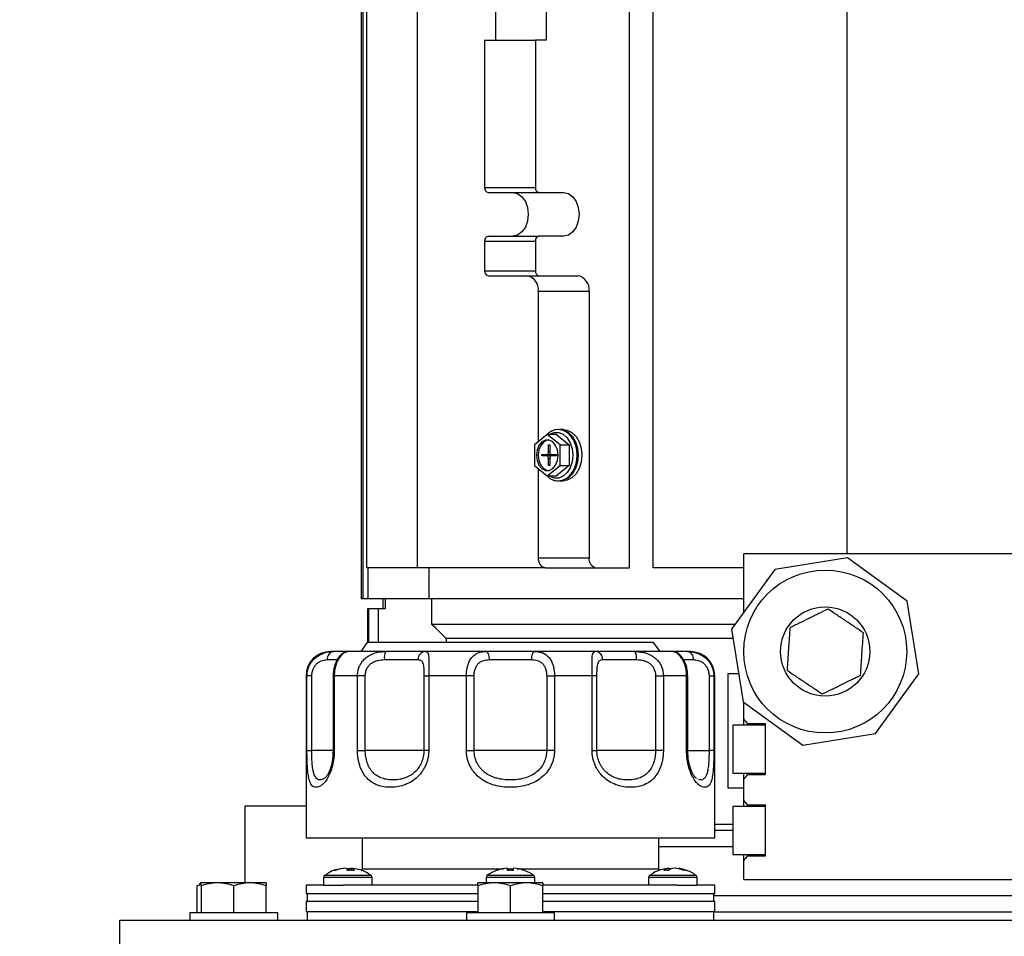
# Model space of a CAD drawing. Header units: inches. Extents: x 4 to 172, y 4 to 132.
# Tile 5 of 41: x 34.99 to 42.55, y 80.73 to 87.77. Entities that reach past the tile are written whole.
import ezdxf

# ---------------------------------------------------------------- set-up
doc = ezdxf.new("R2010")
doc.units = ezdxf.units.IN
doc.header["$LTSCALE"] = 16
doc.header["$MEASUREMENT"] = 0
doc.layers.add('DIMENSIONS', color=140, linetype='Continuous', lineweight=25)
doc.styles.add('SLDTEXTSTYLE0', font='TXT', dxfattribs={"width": 0.7})
doc.dimstyles.new('SLDDIMSTYLE1', dxfattribs={"dimtxt": 1.359375, "dimasz": 2.08, "dimexe": 0, "dimexo": 0.0625, "dimgap": 0.339844, "dimtad": 0, "dimtih": 1, "dimtoh": 1, "dimrnd": 1e-09, "dimzin": 12, "dimdsep": 46, "dimtxsty": 'SLDTEXTSTYLE0', "dimsah": 1, "dimcen": 0.09, "dimadec": 0, "dimazin": 3, "dimtfac": 1, "dimtofl": 0, "dimtmove": 0, "dimatfit": 3, "dimfxl": 0, "dimfrac": 2, "dimtolj": 1, "dimtzin": 12, "dimarcsym": 0})

# ---------------------------------------------------------------- blocks, each defined once
blk = doc.blocks.new('_D_1')
at = {"layer": 'DIMENSIONS'}
for p, q in [((38.0993, 96.4411), (24.3531, 96.4411)), ((26.3531, 96.4411), (26.3531, 80.7678)), ((23.7679, 78.303), (23.3114, 78.303)), ((23.3114, 78.303), (23.3114, 76.1425)), ((28.9383, 78.303), (29.3947, 78.303)), ((29.3947, 78.303), (29.3947, 76.1425)), ((23.3114, 76.1425), (23.7679, 76.1425)), ((29.3947, 76.1425), (28.9383, 76.1425)), ((26.3531, 61.5466), (26.3531, 75.8382)), ((34.4576, 61.5466), (24.3531, 61.5466))]:
    blk.add_line(p, q, dxfattribs=at)
for points in [[(26.3531, 96.4411), (26.0331, 94.3611), (26.6731, 94.3611)], [(26.3531, 61.5466), (26.6731, 63.6266), (26.0331, 63.6266)]]:
    blk.add_solid(points, dxfattribs=at)
at = {"layer": 'DIMENSIONS', "char_height": 1.33333, "attachment_point": 1, "style": 'SLDTEXTSTYLE0'}
for s, insert in [('34.89', (23.7679, 80.3261)), ('886.3', (23.7679, 77.8613))]:
    blk.add_mtext(s, dxfattribs=dict(at, insert=insert))

msp = doc.modelspace()

# ---------------------------------------------------------------- linework, layer by layer
for p, q in [((38.0436, 83.5632), (38.0436, 92.1459)), ((39.6733, 83.5632), (39.6733, 92.1459)), ((39.8541, 83.5632), (39.8541, 92.1459)), ((41.3406, 88.3905), (41.3406, 83.6716)), ((37.6123, 88.327), (37.6123, 83.327)), ((37.6276, 83.327), (37.6276, 88.327)), ((37.6537, 83.5632), (37.6537, 88.327)), ((38.643, 88.0907), (38.643, 87.6183)), ((39.0328, 88.0907), (39.0328, 87.6183)), ((38.5595, 87.6183), (38.5595, 86.4864)), ((38.5595, 87.6183), (38.9492, 87.6183)), ((38.9492, 87.6183), (38.9492, 86.4864)), ((39.0328, 87.6183), (38.9492, 87.6183)), ((38.5595, 86.4864), (38.9492, 86.4864)), ((38.5873, 86.447), (38.9771, 86.447)), ((38.9771, 86.447), (39.1664, 86.447)), ((38.5595, 86.073), (38.5595, 85.8466)), ((38.5595, 86.073), (38.9492, 86.073)), ((38.5873, 86.1124), (38.9771, 86.1124)), ((38.9492, 86.073), (38.9492, 85.8466)), ((39.1664, 86.1124), (38.9771, 86.1124)), ((38.5595, 85.8466), (38.9492, 85.8466)), ((38.5873, 85.8073), (38.9771, 85.8073)), ((38.9771, 85.8073), (39.2777, 85.8073)), ((38.9715, 85.6892), (39.3613, 85.6892)), ((38.9715, 85.6892), (38.9715, 84.5316)), ((39.3613, 85.6892), (39.3613, 83.6419)), ((39.0411, 84.5884), (38.9437, 84.5089)), ((39.1385, 84.5089), (39.0411, 84.5884)), ((39.1107, 84.5884), (39.0411, 84.5884)), ((39.1107, 84.5884), (39.2081, 84.5089)), ((39.1664, 84.6262), (39.1385, 84.6262)), ((38.9437, 84.5089), (38.9437, 84.3498)), ((39.0509, 84.5081), (39.0592, 84.5081)), ((39.0509, 84.4549), (39.0509, 84.5081)), ((39.0592, 84.5081), (39.0592, 84.4549)), ((39.1385, 84.3498), (39.1385, 84.5089)), ((39.1385, 84.5089), (39.2081, 84.5089)), ((39.2081, 84.5089), (39.2081, 84.3498)), ((38.9994, 84.4352), (39.0369, 84.4352)), ((38.9994, 84.4234), (38.9994, 84.4352)), ((39.0369, 84.4234), (38.9994, 84.4234)), ((39.0369, 84.4352), (39.0731, 84.4352)), ((39.0731, 84.4234), (39.0369, 84.4234)), ((39.0592, 84.4549), (39.0509, 84.4549)), ((39.055, 84.4352), (39.055, 84.4234)), ((39.0731, 84.4352), (39.1107, 84.4352)), ((39.1107, 84.4234), (39.0731, 84.4234)), ((39.1107, 84.4352), (39.1107, 84.4234)), ((38.9437, 84.3498), (39.0411, 84.2702)), ((39.0411, 84.2702), (39.1385, 84.3498)), ((39.0509, 84.3506), (39.0509, 84.4037)), ((39.0509, 84.4037), (39.0592, 84.4037)), ((39.0592, 84.3506), (39.0509, 84.3506)), ((39.0592, 84.4037), (39.0592, 84.3506)), ((39.2081, 84.3498), (39.1107, 84.2702)), ((39.1385, 84.3498), (39.2081, 84.3498)), ((38.9715, 84.327), (38.9715, 83.6419)), ((39.0411, 84.2702), (39.1107, 84.2702)), ((39.1385, 84.2325), (39.1664, 84.2325)), ((43.9919, 83.6716), (40.5506, 83.6716)), ((40.5506, 83.2232), (40.5506, 83.6716)), ((38.9715, 83.6419), (39.3613, 83.6419)), ((41.3477, 83.6406), (40.7889, 83.5517)), ((41.8057, 83.3084), (41.3477, 83.6406)), ((38.0436, 83.5632), (37.6537, 83.5632)), ((37.6648, 83.327), (37.6648, 83.5632)), ((39.0272, 83.5632), (38.0436, 83.5632)), ((38.1345, 83.327), (38.1345, 83.5632)), ((39.0272, 83.5632), (39.4169, 83.5632)), ((39.4169, 83.5632), (39.6733, 83.5632)), ((40.5506, 83.5632), (39.8541, 83.5632)), ((40.7889, 83.5517), (40.4566, 83.0937)), ((37.6276, 83.327), (37.6123, 83.327)), ((37.6648, 83.327), (37.6276, 83.327)), ((38.1345, 83.327), (37.6648, 83.327)), ((37.7773, 83.327), (37.7773, 83.2482)), ((37.7949, 83.327), (37.7949, 83.2482)), ((40.5506, 83.327), (38.1345, 83.327)), ((38.1542, 83.1301), (38.1542, 83.327)), ((41.8946, 82.7496), (41.8057, 83.3084)), ((37.6592, 83.2482), (37.6592, 82.9916)), ((37.6705, 83.2482), (37.6592, 83.2482)), ((37.7407, 83.2482), (37.6705, 83.2482)), ((37.6705, 82.9916), (37.6705, 83.2482)), ((37.7949, 83.2482), (37.7407, 83.2482)), ((37.7407, 83.2482), (37.7407, 82.9916)), ((40.483, 83.1301), (38.1542, 83.1301)), ((40.4566, 83.0937), (40.5455, 82.5349)), ((37.6576, 82.9916), (37.6076, 82.9216)), ((39.8576, 82.9916), (37.6576, 82.9916)), ((40.4681, 83.0218), (38.2643, 83.0218)), ((38.2643, 83.0218), (38.265, 82.9916)), ((39.9076, 82.9216), (39.8576, 82.9916)), ((37.5129, 82.9216), (37.4965, 82.9162)), ((40.0188, 82.9162), (40.0023, 82.9216)), ((37.3515, 82.8591), (37.4305, 82.8591)), ((37.7893, 82.8591), (38.0493, 82.8591)), ((38.5969, 82.8591), (38.9183, 82.8591)), ((39.4659, 82.8591), (39.7259, 82.8591)), ((40.0818, 82.8591), (40.1637, 82.8591)), ((40.5114, 82.7491), (40.4286, 82.7491)), ((40.4286, 82.7491), (40.4286, 81.8741)), ((41.5623, 82.2916), (41.8946, 82.7496)), ((37.1876, 82.7341), (37.1876, 81.4916)), ((37.195, 82.7341), (37.1876, 82.7341)), ((37.195, 82.1615), (37.195, 82.7341)), ((37.2317, 82.7341), (37.195, 82.7341)), ((37.2317, 82.1615), (37.2317, 82.7341)), ((37.3955, 82.7341), (37.3955, 82.1615)), ((37.4041, 82.7341), (37.3955, 82.7341)), ((37.4041, 82.7341), (37.4041, 82.1615)), ((37.5827, 82.7341), (37.4041, 82.7341)), ((37.5827, 82.1615), (37.5827, 82.7341)), ((37.6424, 82.7341), (37.5827, 82.7341)), ((37.6424, 82.1615), (37.6424, 82.7341)), ((38.0931, 82.7341), (38.0931, 82.1615)), ((38.0931, 82.7341), (38.1303, 82.7341)), ((38.1303, 82.7341), (38.1303, 82.1615)), ((38.4192, 82.7341), (38.1303, 82.7341)), ((38.4192, 82.1615), (38.4192, 82.7341)), ((38.4791, 82.7341), (38.4192, 82.7341)), ((38.4791, 82.1615), (38.4791, 82.7341)), ((39.0361, 82.7341), (39.096, 82.7341)), ((39.0361, 82.7341), (39.0361, 82.1615)), ((39.096, 82.7341), (39.096, 82.1615)), ((39.3849, 82.7341), (39.096, 82.7341)), ((39.3849, 82.1615), (39.3849, 82.7341)), ((39.4221, 82.7341), (39.3849, 82.7341)), ((39.4221, 82.1615), (39.4221, 82.7341)), ((39.8728, 82.7341), (39.8728, 82.1615)), ((39.8728, 82.7341), (39.9325, 82.7341)), ((39.9325, 82.7341), (39.9325, 82.1615)), ((40.1111, 82.7341), (39.9325, 82.7341)), ((40.1111, 82.1615), (40.1111, 82.7341)), ((40.1197, 82.7341), (40.1111, 82.7341)), ((40.1197, 82.1615), (40.1197, 82.7341)), ((40.2835, 82.7341), (40.2835, 82.1615)), ((40.2835, 82.7341), (40.3202, 82.7341)), ((40.3202, 82.7341), (40.3202, 82.1615)), ((40.3276, 82.7341), (40.3202, 82.7341)), ((40.3276, 81.4916), (40.3276, 82.7341)), ((40.5455, 82.5349), (41.0035, 82.2027)), ((40.5506, 82.4036), (40.5506, 82.5313)), ((40.5506, 82.3566), (40.5506, 82.4036)), ((40.5756, 82.3704), (40.5756, 82.3566)), ((40.5756, 82.3694), (40.7156, 82.3694)), ((40.7156, 82.3694), (40.7156, 81.9739)), ((40.7156, 82.3566), (40.4656, 82.3566)), ((40.4656, 82.3566), (40.4656, 82.1716)), ((41.0035, 82.2027), (41.5623, 82.2916)), ((37.195, 82.1615), (37.2317, 82.1615)), ((37.3955, 82.1615), (37.2317, 82.1615)), ((37.4041, 82.1615), (37.3955, 82.1615)), ((37.5827, 82.1615), (37.6424, 82.1615)), ((38.0931, 82.1615), (37.6424, 82.1615)), ((38.1303, 82.1615), (38.0931, 82.1615)), ((38.4192, 82.1615), (38.4791, 82.1615)), ((39.0361, 82.1615), (38.4791, 82.1615)), ((39.096, 82.1615), (39.0361, 82.1615)), ((39.3849, 82.1615), (39.4221, 82.1615)), ((39.8728, 82.1615), (39.4221, 82.1615)), ((39.9325, 82.1615), (39.8728, 82.1615)), ((40.1111, 82.1615), (40.1197, 82.1615)), ((40.1197, 82.1615), (40.2835, 82.1615)), ((40.3202, 82.1615), (40.2835, 82.1615)), ((40.4656, 82.1716), (40.4656, 81.9866)), ((40.4656, 81.9866), (40.7156, 81.9866)), ((40.5506, 81.9397), (40.5506, 81.9866)), ((40.5756, 81.9866), (40.5756, 81.9739)), ((37.3262, 81.945), (37.3229, 81.9437)), ((40.1923, 81.9438), (40.1888, 81.9451)), ((40.5506, 81.7786), (40.5506, 81.9397)), ((40.7156, 81.9739), (40.5756, 81.9739)), ((40.4286, 81.8741), (40.5506, 81.8741)), ((40.5506, 81.7316), (40.5506, 81.7786)), ((36.7186, 81.7341), (36.7186, 81.1441)), ((37.1876, 81.7341), (36.7186, 81.7341)), ((40.7156, 81.7316), (40.4656, 81.7316)), ((40.4656, 81.7316), (40.4656, 81.5466)), ((40.5756, 81.7454), (40.5756, 81.7316)), ((40.5756, 81.7444), (40.7156, 81.7444)), ((40.7156, 81.7444), (40.7156, 81.3489)), ((40.3276, 81.5947), (40.4656, 81.5947)), ((40.4656, 81.5466), (40.3276, 81.5466)), ((40.4656, 81.5466), (40.4656, 81.3616)), ((37.1876, 81.4916), (40.3276, 81.4916)), ((37.6176, 81.4916), (37.6176, 81.2516)), ((39.8976, 81.2516), (39.8976, 81.4916)), ((40.4656, 81.4216), (39.8976, 81.4216)), ((40.4656, 81.3616), (40.7156, 81.3616)), ((40.5506, 81.3147), (40.5506, 81.3616)), ((40.5506, 81.1716), (40.5506, 81.3147)), ((40.5756, 81.3616), (40.5756, 81.3472)), ((40.7156, 81.3489), (40.5756, 81.3489)), ((37.5249, 81.2579), (37.5239, 81.2404)), ((37.5249, 81.2579), (37.5421, 81.2541)), ((37.5375, 81.2579), (37.5357, 81.2408)), ((37.5881, 81.2465), (37.5375, 81.2579)), ((37.6127, 81.2403), (37.6157, 81.2403)), ((37.6176, 81.2516), (37.617, 81.2399)), ((37.6176, 81.2516), (38.7056, 81.2516)), ((38.7353, 81.2516), (38.78, 81.2516)), ((38.8097, 81.2516), (39.8976, 81.2516)), ((39.8981, 81.2399), (39.8976, 81.2516)), ((39.9747, 81.2579), (39.9609, 81.2544)), ((39.9747, 81.2579), (39.9766, 81.2421)), ((39.9754, 81.2524), (39.9976, 81.2579)), ((40.037, 81.2562), (40.0288, 81.2579)), ((37.3227, 81.1857), (37.3227, 81.1266)), ((37.6957, 81.1857), (37.3227, 81.1857)), ((37.3379, 81.2019), (37.331, 81.2019)), ((37.6874, 81.2019), (37.3379, 81.2019)), ((37.6957, 81.1266), (37.6957, 81.1857)), ((38.5711, 81.1857), (38.5711, 81.1441)), ((38.9441, 81.1857), (38.5711, 81.1857)), ((38.9358, 81.2019), (38.5794, 81.2019)), ((38.9441, 81.1441), (38.9441, 81.1857)), ((39.8195, 81.1857), (39.8195, 81.1266)), ((40.1925, 81.1857), (39.8195, 81.1857)), ((40.1603, 81.2019), (39.8277, 81.2019)), ((40.1842, 81.2019), (40.1603, 81.2019)), ((40.1925, 81.1266), (40.1925, 81.1857)), ((40.5506, 81.1716), (45.1756, 81.1716)), ((36.3526, 81.1218), (36.3726, 81.1331)), ((36.3826, 81.1285), (36.3526, 81.1218)), ((36.3526, 80.9141), (36.3526, 81.1218)), ((36.3826, 81.1441), (36.3703, 81.137)), ((36.5076, 81.1441), (36.3826, 81.1441)), ((36.3826, 81.1218), (36.3826, 80.9141)), ((36.7576, 81.1441), (36.5076, 81.1441)), ((36.6326, 80.9141), (36.6326, 81.1218)), ((36.8826, 81.1441), (36.7576, 81.1441)), ((36.8826, 80.9141), (36.8826, 81.1218)), ((37.1876, 81.1266), (37.1876, 81.0641)), ((37.3227, 81.1266), (37.1876, 81.1266)), ((37.3227, 81.1266), (37.4739, 81.1266)), ((38.5065, 81.1266), (37.4739, 81.1266)), ((38.6326, 81.1441), (38.5076, 81.1441)), ((38.5076, 81.1218), (38.5076, 80.9141)), ((38.8826, 81.1441), (38.6326, 81.1441)), ((38.7576, 80.9141), (38.7576, 81.1218)), ((39.0076, 81.1441), (38.8826, 81.1441)), ((39.0076, 80.9141), (39.0076, 81.1218)), ((40.0413, 81.1266), (39.008, 81.1266)), ((40.0413, 81.1266), (40.1925, 81.1266)), ((40.3276, 81.1266), (40.1925, 81.1266)), ((40.3276, 81.0641), (40.3276, 81.1266)), ((37.1876, 81.0641), (38.5076, 81.0641)), ((37.1951, 81.0641), (37.1951, 81.0016)), ((39.0076, 81.0641), (40.3276, 81.0641)), ((40.3201, 81.0016), (40.3201, 81.0641)), ((40.3201, 81.0466), (45.1756, 81.0466)), ((37.1876, 81.0016), (37.1876, 80.9216)), ((38.5076, 81.0016), (37.1876, 81.0016)), ((40.3276, 81.0016), (39.0076, 81.0016)), ((40.3276, 80.9216), (40.3276, 81.0016)), ((35.7576, 80.6091), (35.7576, 80.8591)), ((35.7576, 80.8591), (49.7576, 80.8591)), ((36.2946, 80.9141), (36.2946, 80.8591)), ((36.9706, 80.9141), (36.2946, 80.9141)), ((36.9706, 80.8591), (36.9706, 80.9141)), ((38.5076, 80.9216), (37.1876, 80.9216)), ((37.1951, 80.9216), (37.1951, 80.8591)), ((38.4196, 80.9141), (38.4196, 80.8591)), ((39.0956, 80.9141), (38.4196, 80.9141)), ((40.3276, 80.9216), (39.0076, 80.9216)), ((39.0956, 80.8591), (39.0956, 80.9141)), ((40.3201, 80.8591), (40.3201, 80.9216)), ((40.3276, 80.9216), (45.1736, 80.9216))]:
    msp.add_line(p, q)
at = {"flags": 128}
for points in [[(38.7766, 86.447), (38.8132, 86.4388), (38.8462, 86.4151), (38.8724, 86.3781), (38.8892, 86.3314), (38.895, 86.2797), (38.8892, 86.228), (38.8724, 86.1814), (38.8462, 86.1443), (38.8132, 86.1206), (38.7766, 86.1124)], [(39.1664, 86.447), (39.2029, 86.4388), (39.2359, 86.4151), (39.2621, 86.3781), (39.2789, 86.3314), (39.2847, 86.2797), (39.2789, 86.228), (39.2621, 86.1814), (39.2359, 86.1443), (39.2029, 86.1206), (39.1664, 86.1124)], [(39.0556, 84.5884), (39.0587, 84.5905), (39.0929, 84.6047), (39.1285, 84.6047), (39.1627, 84.5905), (39.1927, 84.5632), (39.2161, 84.5251), (39.2309, 84.4792), (39.236, 84.4293)], [(39.1385, 84.6262), (39.1669, 84.622), (39.2026, 84.6041), (39.2336, 84.5732), (39.2575, 84.5316), (39.2726, 84.4824), (39.2777, 84.4293)], [(39.1664, 84.6262), (39.1947, 84.622), (39.2304, 84.6041), (39.2614, 84.5732), (39.2853, 84.5316), (39.3004, 84.4824), (39.3056, 84.4293)], [(39.1246, 84.4293), (39.1196, 84.4697), (39.1051, 84.5052), (39.0829, 84.5316), (39.0556, 84.5456), (39.0266, 84.5456), (38.9994, 84.5316), (38.9771, 84.5052), (38.9626, 84.4697), (38.9576, 84.4293), (38.9626, 84.3889), (38.9771, 84.3534), (38.9994, 84.327), (39.0266, 84.313), (39.0556, 84.313), (39.0829, 84.327), (39.1051, 84.3534), (39.1196, 84.3889), (39.1246, 84.4293)], [(39.0481, 84.547), (39.0405, 84.5456), (39.0133, 84.5316), (38.9911, 84.5052), (38.9765, 84.4697), (38.9715, 84.4293), (38.9765, 84.3889), (38.9911, 84.3534), (39.0133, 84.327), (39.0405, 84.313), (39.0481, 84.3116)], [(39.236, 84.4293), (39.2309, 84.3794), (39.2161, 84.3335), (39.1927, 84.2954), (39.1627, 84.2682), (39.1285, 84.254), (39.0929, 84.254), (39.0587, 84.2682), (39.0556, 84.2702)], [(39.2777, 84.4293), (39.2726, 84.3762), (39.2575, 84.327), (39.2336, 84.2855), (39.2026, 84.2545), (39.1669, 84.2366), (39.1385, 84.2325)], [(39.3056, 84.4293), (39.3004, 84.3762), (39.2853, 84.327), (39.2614, 84.2855), (39.2304, 84.2545), (39.1947, 84.2366), (39.1664, 84.2325)], [(38.5969, 82.8591), (38.5964, 82.8713), (38.5948, 82.8831), (38.5924, 82.8939), (38.589, 82.9033), (38.585, 82.9111), (38.5803, 82.9169), (38.5753, 82.9204), (38.5701, 82.9216)], [(38.9451, 82.9216), (38.9399, 82.9204), (38.9349, 82.9169), (38.9302, 82.9111), (38.9262, 82.9033), (38.9228, 82.8939), (38.9204, 82.8831), (38.9188, 82.8713), (38.9183, 82.8591)]]:
    msp.add_lwpolyline(points, dxfattribs=at)
for radius in [0.6259, 0.343]:
    msp.add_circle((41.1756, 82.9216), radius)
for centre, radius, start, end in [((38.5943, 86.4815), 0.0351, 171.95053, 258.57825), ((38.984, 86.4815), 0.0351, 171.95053, 258.57825), ((38.5943, 86.0779), 0.0351, 101.42175, 188.04947), ((38.984, 86.0779), 0.0351, 101.42175, 188.04947), ((38.5943, 85.8417), 0.0351, 171.95053, 258.57825), ((38.984, 85.8417), 0.0351, 171.95053, 258.57825), ((38.8671, 85.7039), 0.1054, 351.95053, 78.57825), ((39.2569, 85.7039), 0.1054, 351.95053, 78.57825), ((39.0335, 84.4524), 0.0176, 281.42175, 8.04947), ((39.0335, 84.4062), 0.0176, 351.95053, 78.57825), ((39.0766, 84.4524), 0.0176, 171.95053, 258.57825), ((39.0766, 84.4062), 0.0176, 101.42175, 188.04947), ((39.0411, 83.6321), 0.0703, 171.95053, 258.57825), ((39.4309, 83.6321), 0.0703, 171.95053, 258.57825), ((37.3751, 82.7341), 0.1875, 90, 180), ((37.4071, 82.8665), 0.0561, 100.42322, 187.55597), ((37.8827, 82.8742), 0.0946, 149.9365, 189.17836), ((38.1083, 82.8627), 0.0591, 93.96554, 183.48036), ((39.4069, 82.8627), 0.0591, 356.51964, 86.03446), ((39.6325, 82.8742), 0.0946, 350.82164, 30.0635), ((39.9987, 82.8591), 0.0625, 65.87792, 90), ((40.1081, 82.8665), 0.0561, 352.44403, 79.57678), ((40.1401, 82.7341), 0.1875, 0, 90), ((38.7576, 80.9556), 0.304, 110.20028, 125.89259), ((38.7576, 80.9556), 0.304, 54.10741, 69.82719), ((37.3427, 81.1857), 0.02, 125.89259, 180), ((37.6757, 81.1857), 0.02, 0, 54.10741), ((38.5911, 81.1857), 0.02, 125.89259, 180), ((38.9241, 81.1857), 0.02, 0, 54.10741), ((39.8395, 81.1857), 0.02, 125.89259, 180), ((40.1725, 81.1857), 0.02, 0, 54.10741)]:
    msp.add_arc(centre, radius, start, end)
for points, knots in [([(39.2696, 84.4293), (39.2693, 84.4381), (39.2686, 84.4634), (39.2603, 84.5045), (39.2423, 84.5484), (39.2163, 84.585), (39.1839, 84.6116), (39.1473, 84.626), (39.1093, 84.6274), (39.0738, 84.6153), (39.0499, 84.6012), (39.0402, 84.5892), (39.0392, 84.588)], [0, 0, 0, 0, 0.062244, 0.179374, 0.297113, 0.415334, 0.533445, 0.649922, 0.763474, 0.875188, 0.987035, 1, 1, 1, 1]), ([(39.0403, 84.2709), (39.0444, 84.2663), (39.0582, 84.2512), (39.0876, 84.2371), (39.125, 84.2302), (39.1622, 84.237), (39.196, 84.2554), (39.2253, 84.2844), (39.2484, 84.3225), (39.2639, 84.3675), (39.2692, 84.4044), (39.2695, 84.4251), (39.2696, 84.4293)], [0, 0, 0, 0, 0.050771, 0.168367, 0.283347, 0.395736, 0.507471, 0.620737, 0.736235, 0.853069, 0.97031, 1, 1, 1, 1]), ([(41.1977, 83.2477), (41.1748, 83.2364), (41.1514, 83.225), (41.115, 83.2071), (41.1027, 83.2011), (41.0775, 83.1887), (41.0646, 83.1824), (41.0258, 83.1634), (41.0006, 83.151), (40.9636, 83.1329), (40.9514, 83.1269), (40.9275, 83.1152), (40.9158, 83.1095), (40.9043, 83.1038)], [0, 0, 0, 0, 0.25, 0.25, 0.375, 0.375, 0.5, 0.5, 0.75, 0.75, 0.875, 0.875, 1, 1, 1, 1]), ([(41.469, 83.0655), (41.4478, 83.0797), (41.4261, 83.0943), (41.3925, 83.1169), (41.3811, 83.1246), (41.3577, 83.1402), (41.3457, 83.1483), (41.3102, 83.1721), (41.2869, 83.1878), (41.241, 83.2186), (41.2191, 83.2333), (41.1977, 83.2477)], [0, 0, 0, 0, 0.25, 0.25, 0.375, 0.375, 0.5, 0.5, 0.75, 0.75, 1, 1, 1, 1]), ([(40.9043, 83.1038), (40.9026, 83.0784), (40.9008, 83.0523), (40.8981, 83.0118), (40.8971, 82.9981), (40.8952, 82.9701), (40.8943, 82.9556), (40.8914, 82.913), (40.8895, 82.885), (40.8857, 82.8298), (40.8839, 82.8034), (40.8822, 82.7778)], [0, 0, 0, 0, 0.25, 0.25, 0.375, 0.375, 0.5, 0.5, 0.75, 0.75, 1, 1, 1, 1]), ([(41.4469, 82.7394), (41.4486, 82.7649), (41.4504, 82.791), (41.4531, 82.8314), (41.4541, 82.8452), (41.456, 82.8732), (41.4569, 82.8876), (41.4598, 82.9303), (41.4617, 82.9583), (41.4655, 83.0135), (41.4673, 83.0399), (41.469, 83.0655)], [0, 0, 0, 0, 0.25, 0.25, 0.375, 0.375, 0.5, 0.5, 0.75, 0.75, 1, 1, 1, 1]), ([(37.195, 82.7341), (37.195, 82.7369), (37.1951, 82.7424), (37.1957, 82.7507), (37.1966, 82.7589), (37.1979, 82.767), (37.1995, 82.7749), (37.2015, 82.7828), (37.2039, 82.7905), (37.2065, 82.7981), (37.2095, 82.8055), (37.2174, 82.8228), (37.2331, 82.848), (37.261, 82.8764), (37.2932, 82.8979), (37.3221, 82.91), (37.3455, 82.9163), (37.363, 82.9195), (37.3803, 82.9213), (37.3914, 82.9215), (37.397, 82.9216)], [0, 0, 0, 0, 0.025512, 0.050896, 0.076158, 0.101307, 0.12635, 0.151295, 0.17615, 0.200922, 0.225619, 0.250249, 0.376893, 0.499722, 0.625604, 0.749796, 0.812812, 0.875424, 0.937772, 1, 1, 1, 1]), ([(37.5003, 82.9198), (37.4897, 82.9163), (37.4658, 82.9083), (37.4349, 82.8761), (37.4111, 82.8306), (37.3977, 82.7795), (37.3963, 82.7497), (37.3955, 82.7341)], [0, 0, 0, 0, 0.177802, 0.399472, 0.671169, 0.828853, 1, 1, 1, 1]), ([(37.5129, 82.9216), (37.5119, 82.9216), (37.5091, 82.9216), (37.4874, 82.9216), (37.4505, 82.9216), (37.4147, 82.9216), (37.397, 82.9216)], [0, 0, 0, 0, 0.148074, 0.43375, 0.719426, 1, 1, 1, 1]), ([(37.4965, 82.9162), (37.4916, 82.9151), (37.4766, 82.9118), (37.4502, 82.8855), (37.4282, 82.8482), (37.4149, 82.8139), (37.4059, 82.7752), (37.4047, 82.7479), (37.4041, 82.7341)], [0, 0, 0, 0, 0.137357, 0.423816, 0.565372, 0.711333, 0.85425, 1, 1, 1, 1]), ([(37.5827, 82.7341), (37.5827, 82.7369), (37.5828, 82.7424), (37.5834, 82.7507), (37.5843, 82.7589), (37.5855, 82.767), (37.5872, 82.7749), (37.5891, 82.7828), (37.5914, 82.7905), (37.594, 82.7981), (37.597, 82.8055), (37.6047, 82.8228), (37.6204, 82.848), (37.6489, 82.8764), (37.6826, 82.8979), (37.714, 82.91), (37.7402, 82.9163), (37.7603, 82.9195), (37.7805, 82.9213), (37.794, 82.9215), (37.8008, 82.9216)], [0, 0, 0, 0, 0.0255124, 0.050896, 0.0761584, 0.1013072, 0.1263502, 0.1512952, 0.1761498, 0.2009219, 0.225619, 0.2502487, 0.376893, 0.4997224, 0.625604, 0.7497958, 0.8128123, 0.8754238, 0.9377721, 1, 1, 1, 1]), ([(38.1042, 82.9216), (38.1052, 82.9216), (38.1072, 82.9216), (38.1099, 82.9211), (38.1124, 82.9204), (38.1147, 82.9193), (38.1169, 82.9179), (38.1189, 82.9161), (38.1207, 82.9139), (38.1239, 82.9088), (38.1275, 82.8979), (38.13, 82.8765), (38.1309, 82.8481), (38.1308, 82.8208), (38.1306, 82.7983), (38.1305, 82.783), (38.1304, 82.7671), (38.1303, 82.7507), (38.1303, 82.7397), (38.1303, 82.7341)], [0, 0, 0, 0, 0.031071, 0.062154, 0.093269, 0.124432, 0.155662, 0.186976, 0.218392, 0.249927, 0.373946, 0.499658, 0.622463, 0.74909, 0.798542, 0.848297, 0.898417, 0.948964, 1, 1, 1, 1]), ([(38.4192, 82.7341), (38.4192, 82.7369), (38.4192, 82.7424), (38.4196, 82.7507), (38.4201, 82.7589), (38.4209, 82.767), (38.4218, 82.7749), (38.423, 82.7828), (38.4244, 82.7905), (38.426, 82.7981), (38.4278, 82.8055), (38.4325, 82.8228), (38.4421, 82.848), (38.4603, 82.8764), (38.4826, 82.8979), (38.5045, 82.91), (38.5235, 82.9163), (38.5385, 82.9195), (38.5539, 82.9213), (38.5647, 82.9215), (38.5701, 82.9216)], [0, 0, 0, 0, 0.025512, 0.050896, 0.076158, 0.101307, 0.12635, 0.151295, 0.17615, 0.200922, 0.225619, 0.250249, 0.376893, 0.499722, 0.625604, 0.749796, 0.812812, 0.875424, 0.937772, 1, 1, 1, 1]), ([(38.9451, 82.9216), (38.9478, 82.9216), (38.9532, 82.9216), (38.9611, 82.9211), (38.9689, 82.9204), (38.9766, 82.9193), (38.9841, 82.9179), (38.9915, 82.9161), (38.9988, 82.9139), (39.0128, 82.9088), (39.0325, 82.8979), (39.0548, 82.8765), (39.073, 82.8481), (39.0835, 82.8208), (39.0893, 82.7983), (39.0923, 82.783), (39.0944, 82.7671), (39.0958, 82.7507), (39.0959, 82.7397), (39.096, 82.7341)], [0, 0, 0, 0, 0.031071, 0.062154, 0.093269, 0.124432, 0.155662, 0.186976, 0.218392, 0.249927, 0.373946, 0.499658, 0.622463, 0.74909, 0.798542, 0.848297, 0.898417, 0.948964, 1, 1, 1, 1]), ([(39.3849, 82.7341), (39.3849, 82.7369), (39.3849, 82.7424), (39.3849, 82.7507), (39.3849, 82.7589), (39.3848, 82.767), (39.3848, 82.7749), (39.3847, 82.7828), (39.3846, 82.7905), (39.3846, 82.7981), (39.3845, 82.8055), (39.3844, 82.8228), (39.3843, 82.848), (39.3852, 82.8764), (39.3877, 82.8979), (39.3917, 82.91), (39.3962, 82.9163), (39.4003, 82.9195), (39.4052, 82.9213), (39.4091, 82.9215), (39.411, 82.9216)], [0, 0, 0, 0, 0.025512, 0.050896, 0.076158, 0.101307, 0.12635, 0.151295, 0.17615, 0.200922, 0.225619, 0.250249, 0.376893, 0.499722, 0.625604, 0.749796, 0.812812, 0.875424, 0.937772, 1, 1, 1, 1]), ([(39.7144, 82.9216), (39.7178, 82.9216), (39.7245, 82.9216), (39.7346, 82.9211), (39.7447, 82.9204), (39.7548, 82.9193), (39.7649, 82.9179), (39.7748, 82.9161), (39.7848, 82.9139), (39.8042, 82.9088), (39.8325, 82.8979), (39.8661, 82.8765), (39.8946, 82.8481), (39.9118, 82.8208), (39.9213, 82.7983), (39.9262, 82.783), (39.9298, 82.7671), (39.9321, 82.7507), (39.9324, 82.7397), (39.9325, 82.7341)], [0, 0, 0, 0, 0.031071, 0.062154, 0.093269, 0.124432, 0.155662, 0.186976, 0.218392, 0.249927, 0.373946, 0.499658, 0.622463, 0.74909, 0.798542, 0.848297, 0.898417, 0.948964, 1, 1, 1, 1]), ([(40.1182, 82.9216), (40.0979, 82.9216), (40.0567, 82.9216), (40.0169, 82.9216), (40.007, 82.9216), (40.0023, 82.9216)], [0, 0, 0, 0, 0.338611, 0.6857, 1, 1, 1, 1]), ([(40.1197, 82.7341), (40.1189, 82.7496), (40.1175, 82.7795), (40.1041, 82.8306), (40.0803, 82.8761), (40.0494, 82.9083), (40.0255, 82.9163), (40.0149, 82.9198)], [0, 0, 0, 0, 0.170782, 0.3284622, 0.6010551, 0.8230014, 1, 1, 1, 1]), ([(40.1111, 82.7341), (40.1105, 82.7479), (40.1093, 82.7751), (40.1004, 82.8138), (40.0871, 82.848), (40.0651, 82.8854), (40.0386, 82.9118), (40.0236, 82.9151), (40.0188, 82.9162)], [0, 0, 0, 0, 0.145354, 0.287903, 0.43392, 0.575538, 0.862457, 1, 1, 1, 1]), ([(40.1182, 82.9216), (40.121, 82.9216), (40.1265, 82.9216), (40.135, 82.9211), (40.1435, 82.9204), (40.1521, 82.9193), (40.1608, 82.9179), (40.1696, 82.9161), (40.1784, 82.9139), (40.1958, 82.9088), (40.2219, 82.8979), (40.254, 82.8765), (40.2819, 82.8481), (40.2992, 82.8208), (40.3088, 82.7983), (40.3138, 82.783), (40.3175, 82.7671), (40.3198, 82.7507), (40.3201, 82.7397), (40.3202, 82.7341)], [0, 0, 0, 0, 0.031071, 0.062154, 0.093269, 0.124432, 0.155662, 0.186976, 0.218392, 0.249927, 0.373946, 0.499658, 0.622463, 0.74909, 0.798542, 0.848297, 0.898417, 0.948964, 1, 1, 1, 1]), ([(37.2317, 82.7341), (37.2317, 82.7442), (37.2328, 82.754), (37.2359, 82.7684), (37.2372, 82.7731), (37.2403, 82.7823), (37.2421, 82.7867), (37.248, 82.7994), (37.2528, 82.8073), (37.2635, 82.8213), (37.2694, 82.8274), (37.2818, 82.8378), (37.2882, 82.8421), (37.3013, 82.8491), (37.3079, 82.8517), (37.3273, 82.8577), (37.3398, 82.8591), (37.3515, 82.8591)], [0, 0, 0, 0, 0.125, 0.125, 0.1875, 0.1875, 0.25, 0.25, 0.375, 0.375, 0.5, 0.5, 0.625, 0.625, 0.75, 0.75, 1, 1, 1, 1]), ([(37.6424, 82.7341), (37.6424, 82.7442), (37.6436, 82.754), (37.6469, 82.7684), (37.6484, 82.7731), (37.6517, 82.7823), (37.6536, 82.7867), (37.6601, 82.7994), (37.6654, 82.8073), (37.6775, 82.8213), (37.6842, 82.8274), (37.6988, 82.8378), (37.7064, 82.8421), (37.7225, 82.8491), (37.7307, 82.8517), (37.7556, 82.8577), (37.7725, 82.8591), (37.7893, 82.8591)], [0, 0, 0, 0, 0.125, 0.125, 0.1875, 0.1875, 0.25, 0.25, 0.375, 0.375, 0.5, 0.5, 0.625, 0.625, 0.75, 0.75, 1, 1, 1, 1]), ([(38.0493, 82.8591), (38.0534, 82.8591), (38.0572, 82.8588), (38.0643, 82.8571), (38.0676, 82.8557), (38.0735, 82.8517), (38.0762, 82.849), (38.0809, 82.8421), (38.0829, 82.8377), (38.0863, 82.8274), (38.0877, 82.8213), (38.09, 82.8073), (38.0908, 82.7995), (38.092, 82.7826), (38.0924, 82.7732), (38.093, 82.7542), (38.0931, 82.7443), (38.0931, 82.7341)], [0, 0, 0, 0, 0.125, 0.125, 0.25, 0.25, 0.375, 0.375, 0.5, 0.5, 0.625, 0.625, 0.75, 0.75, 0.875, 0.875, 1, 1, 1, 1]), ([(38.4791, 82.7341), (38.4791, 82.7442), (38.4798, 82.754), (38.4822, 82.7684), (38.4832, 82.7731), (38.4855, 82.7823), (38.4868, 82.7867), (38.4914, 82.7994), (38.4952, 82.8073), (38.504, 82.8213), (38.5091, 82.8274), (38.5202, 82.8378), (38.5262, 82.8421), (38.539, 82.8491), (38.5458, 82.8517), (38.5666, 82.8577), (38.5815, 82.8591), (38.5969, 82.8591)], [0, 0, 0, 0, 0.125, 0.125, 0.1875, 0.1875, 0.25, 0.25, 0.375, 0.375, 0.5, 0.5, 0.625, 0.625, 0.75, 0.75, 1, 1, 1, 1]), ([(38.9183, 82.8591), (38.926, 82.8591), (38.9335, 82.8588), (38.9483, 82.8571), (38.9556, 82.8557), (38.9695, 82.8517), (38.9762, 82.849), (38.989, 82.8421), (38.9951, 82.8377), (39.0061, 82.8274), (39.0111, 82.8213), (39.02, 82.8073), (39.0237, 82.7995), (39.0298, 82.7826), (39.0322, 82.7732), (39.0353, 82.7542), (39.0361, 82.7443), (39.0361, 82.7341)], [0, 0, 0, 0, 0.125, 0.125, 0.25, 0.25, 0.375, 0.375, 0.5, 0.5, 0.625, 0.625, 0.75, 0.75, 0.875, 0.875, 1, 1, 1, 1]), ([(39.4221, 82.7341), (39.4221, 82.7442), (39.4222, 82.754), (39.4226, 82.7684), (39.4228, 82.7731), (39.4232, 82.7823), (39.4235, 82.7867), (39.4244, 82.7994), (39.4252, 82.8073), (39.4275, 82.8213), (39.4289, 82.8274), (39.4323, 82.8378), (39.4343, 82.8421), (39.439, 82.8491), (39.4417, 82.8517), (39.4506, 82.8577), (39.4577, 82.8591), (39.4659, 82.8591)], [0, 0, 0, 0, 0.125, 0.125, 0.1875, 0.1875, 0.25, 0.25, 0.375, 0.375, 0.5, 0.5, 0.625, 0.625, 0.75, 0.75, 1, 1, 1, 1]), ([(39.7259, 82.8591), (39.7343, 82.8591), (39.7426, 82.8588), (39.7595, 82.8571), (39.768, 82.8557), (39.7846, 82.8517), (39.7928, 82.849), (39.8087, 82.8421), (39.8165, 82.8377), (39.8309, 82.8274), (39.8377, 82.8213), (39.8498, 82.8073), (39.855, 82.7995), (39.8637, 82.7826), (39.8671, 82.7732), (39.8716, 82.7542), (39.8728, 82.7443), (39.8728, 82.7341)], [0, 0, 0, 0, 0.125, 0.125, 0.25, 0.25, 0.375, 0.375, 0.5, 0.5, 0.625, 0.625, 0.75, 0.75, 0.875, 0.875, 1, 1, 1, 1]), ([(40.1637, 82.8591), (40.1695, 82.8591), (40.1755, 82.8588), (40.188, 82.8571), (40.1944, 82.8557), (40.2074, 82.8517), (40.2139, 82.849), (40.227, 82.8421), (40.2335, 82.8377), (40.2458, 82.8274), (40.2517, 82.8213), (40.2625, 82.8073), (40.2672, 82.7995), (40.275, 82.7826), (40.2782, 82.7732), (40.2824, 82.7542), (40.2835, 82.7443), (40.2835, 82.7341)], [0, 0, 0, 0, 0.125, 0.125, 0.25, 0.25, 0.375, 0.375, 0.5, 0.5, 0.625, 0.625, 0.75, 0.75, 0.875, 0.875, 1, 1, 1, 1]), ([(40.8822, 82.7778), (40.9034, 82.7636), (40.925, 82.749), (40.9587, 82.7264), (40.9701, 82.7187), (40.9935, 82.7031), (41.0055, 82.695), (41.041, 82.6711), (41.0643, 82.6555), (41.1102, 82.6247), (41.1321, 82.6099), (41.1535, 82.5956)], [0, 0, 0, 0, 0.25, 0.25, 0.375, 0.375, 0.5, 0.5, 0.75, 0.75, 1, 1, 1, 1]), ([(41.1535, 82.5956), (41.1764, 82.6068), (41.1998, 82.6183), (41.2362, 82.6362), (41.2485, 82.6422), (41.2737, 82.6546), (41.2866, 82.6609), (41.3254, 82.6799), (41.3506, 82.6923), (41.3876, 82.7104), (41.3998, 82.7164), (41.4237, 82.7281), (41.4354, 82.7338), (41.4469, 82.7394)], [0, 0, 0, 0, 0.25, 0.25, 0.375, 0.375, 0.5, 0.5, 0.75, 0.75, 0.875, 0.875, 1, 1, 1, 1]), ([(37.4041, 82.1615), (37.4041, 82.158), (37.4041, 82.1512), (37.4037, 82.1409), (37.4032, 82.1306), (37.4025, 82.1204), (37.4016, 82.1102), (37.3997, 82.0934), (37.3962, 82.0703), (37.39, 82.0418), (37.3823, 82.015), (37.3704, 81.982), (37.3531, 81.9466), (37.33, 81.9143), (37.3066, 81.8928), (37.2843, 81.8809), (37.264, 81.8772), (37.2461, 81.8809), (37.2307, 81.8928), (37.2182, 81.9142), (37.2086, 81.9465), (37.2031, 81.9818), (37.1998, 82.0148), (37.1979, 82.0416), (37.1966, 82.0699), (37.1958, 82.0946), (37.1954, 82.1149), (37.1951, 82.1303), (37.195, 82.1459), (37.195, 82.1563), (37.195, 82.1615)], [0, 0, 0, 0, 0.010442, 0.020855, 0.031253, 0.041655, 0.052075, 0.06253, 0.093837, 0.125223, 0.156436, 0.187819, 0.250208, 0.31137, 0.37543, 0.437706, 0.499978, 0.562425, 0.624444, 0.688377, 0.749424, 0.811918, 0.843293, 0.874502, 0.905753, 0.93693, 0.952733, 0.968475, 0.984212, 1, 1, 1, 1]), ([(37.3229, 81.9437), (37.3147, 81.9399), (37.2958, 81.9308), (37.2679, 81.942), (37.2486, 81.975), (37.2392, 82.0206), (37.2346, 82.0626), (37.2321, 82.111), (37.2319, 82.1447), (37.2317, 82.1615)], [0, 0, 0, 0, 0.158822, 0.368419, 0.578669, 0.678726, 0.789229, 0.894765, 1, 1, 1, 1]), ([(37.3955, 82.1615), (37.394, 82.1326), (37.3911, 82.0754), (37.3704, 82.0057), (37.3474, 81.962), (37.3347, 81.9521), (37.3295, 81.948)], [0, 0, 0, 0, 0.273686, 0.542525, 0.810341, 1, 1, 1, 1]), ([(38.1303, 82.1615), (38.1302, 82.158), (38.1301, 82.1512), (38.1296, 82.1409), (38.1286, 82.1306), (38.1273, 82.1204), (38.1257, 82.1102), (38.1223, 82.0934), (38.1158, 82.0703), (38.1044, 82.0418), (38.0902, 82.015), (38.0677, 81.982), (38.0341, 81.9466), (37.9872, 81.9143), (37.9368, 81.8928), (37.8852, 81.8809), (37.8345, 81.8772), (37.7853, 81.8809), (37.738, 81.8928), (37.6944, 81.9142), (37.6559, 81.9465), (37.6295, 81.9818), (37.6124, 82.0148), (37.6017, 82.0416), (37.5933, 82.0699), (37.5882, 82.0946), (37.5854, 82.1149), (37.5838, 82.1303), (37.5829, 82.1459), (37.5827, 82.1563), (37.5827, 82.1615)], [0, 0, 0, 0, 0.010442, 0.020855, 0.031253, 0.041655, 0.052075, 0.06253, 0.093837, 0.125223, 0.156436, 0.187819, 0.250208, 0.31137, 0.37543, 0.437706, 0.499978, 0.562425, 0.624444, 0.688377, 0.749424, 0.811918, 0.843293, 0.874502, 0.905753, 0.93693, 0.952733, 0.968475, 0.984212, 1, 1, 1, 1]), ([(38.0931, 82.1615), (38.0931, 82.1452), (38.0914, 82.1292), (38.0849, 82.0978), (38.0799, 82.0822), (38.0672, 82.0532), (38.0594, 82.0395), (38.041, 82.014), (38.0307, 82.0026), (38.0081, 81.9823), (37.9957, 81.9734), (37.9698, 81.9587), (37.9564, 81.9528), (37.9283, 81.9436), (37.9141, 81.9404), (37.8853, 81.9361), (37.8707, 81.9351), (37.8414, 81.9351), (37.8267, 81.9361), (37.7984, 81.9404), (37.7847, 81.9436), (37.765, 81.9504), (37.7586, 81.953), (37.746, 81.9589), (37.7399, 81.9623), (37.7224, 81.9733), (37.7118, 81.982), (37.6972, 81.9972), (37.6925, 82.0027), (37.6839, 82.0142), (37.68, 82.0202), (37.6726, 82.0328), (37.6692, 82.0393), (37.6629, 82.053), (37.6601, 82.0602), (37.6525, 82.0821), (37.6488, 82.0973), (37.6437, 82.1288), (37.6424, 82.1452), (37.6424, 82.1615)], [0, 0, 0, 0, 0.0625, 0.0625, 0.125, 0.125, 0.1875, 0.1875, 0.25, 0.25, 0.3125, 0.3125, 0.375, 0.375, 0.4375, 0.4375, 0.5, 0.5, 0.5625, 0.5625, 0.625, 0.625, 0.65625, 0.65625, 0.6875, 0.6875, 0.75, 0.75, 0.78125, 0.78125, 0.8125, 0.8125, 0.84375, 0.84375, 0.875, 0.875, 0.9375, 0.9375, 1, 1, 1, 1]), ([(39.096, 82.1615), (39.096, 82.158), (39.0959, 82.1512), (39.0953, 82.1409), (39.0943, 82.1306), (39.0929, 82.1204), (39.0911, 82.1102), (39.0875, 82.0934), (39.0806, 82.0703), (39.0684, 82.0418), (39.0529, 82.015), (39.0285, 81.982), (38.9914, 81.9466), (38.9387, 81.9143), (38.8805, 81.8928), (38.8193, 81.8809), (38.7576, 81.8772), (38.6959, 81.8809), (38.6347, 81.8928), (38.5768, 81.9142), (38.524, 81.9465), (38.4869, 81.9818), (38.4624, 82.0148), (38.447, 82.0416), (38.4347, 82.0699), (38.4273, 82.0946), (38.4231, 82.1149), (38.4208, 82.1303), (38.4194, 82.1459), (38.4193, 82.1563), (38.4192, 82.1615)], [0, 0, 0, 0, 0.010442, 0.020855, 0.031253, 0.041655, 0.052075, 0.06253, 0.093837, 0.125223, 0.156436, 0.187819, 0.250208, 0.31137, 0.37543, 0.437706, 0.499978, 0.562425, 0.624444, 0.688377, 0.749424, 0.811918, 0.843293, 0.874502, 0.905753, 0.93693, 0.952733, 0.968475, 0.984212, 1, 1, 1, 1]), ([(39.0361, 82.1615), (39.0361, 82.1452), (39.0343, 82.1292), (39.0272, 82.0978), (39.0218, 82.0822), (39.0077, 82.0532), (38.9991, 82.0395), (38.9785, 82.014), (38.9668, 82.0026), (38.9409, 81.9823), (38.9265, 81.9734), (38.8962, 81.9587), (38.8802, 81.9528), (38.8464, 81.9436), (38.8291, 81.9404), (38.7938, 81.9361), (38.7758, 81.9351), (38.7396, 81.9351), (38.7214, 81.9361), (38.6861, 81.9404), (38.6689, 81.9436), (38.6439, 81.9504), (38.6357, 81.953), (38.6196, 81.9589), (38.6116, 81.9623), (38.5889, 81.9733), (38.5747, 81.982), (38.5552, 81.9972), (38.5489, 82.0027), (38.5372, 82.0142), (38.5317, 82.0202), (38.5215, 82.0328), (38.5168, 82.0393), (38.5081, 82.053), (38.5041, 82.0602), (38.4935, 82.0821), (38.4881, 82.0973), (38.4809, 82.1288), (38.4791, 82.1452), (38.4791, 82.1615)], [0, 0, 0, 0, 0.0625, 0.0625, 0.125, 0.125, 0.1875, 0.1875, 0.25, 0.25, 0.3125, 0.3125, 0.375, 0.375, 0.4375, 0.4375, 0.5, 0.5, 0.5625, 0.5625, 0.625, 0.625, 0.65625, 0.65625, 0.6875, 0.6875, 0.75, 0.75, 0.78125, 0.78125, 0.8125, 0.8125, 0.84375, 0.84375, 0.875, 0.875, 0.9375, 0.9375, 1, 1, 1, 1]), ([(39.9325, 82.1615), (39.9325, 82.158), (39.9324, 82.1512), (39.932, 82.1409), (39.9313, 82.1306), (39.9304, 82.1204), (39.9292, 82.1102), (39.9267, 82.0934), (39.922, 82.0703), (39.9136, 82.0418), (39.9029, 82.015), (39.8858, 81.982), (39.8595, 81.9466), (39.8209, 81.9143), (39.7773, 81.8928), (39.7299, 81.8809), (39.6806, 81.8772), (39.63, 81.8809), (39.5784, 81.8928), (39.5282, 81.9142), (39.4813, 81.9465), (39.4477, 81.9818), (39.4252, 82.0148), (39.4109, 82.0416), (39.3995, 82.0699), (39.3926, 82.0946), (39.3886, 82.1149), (39.3865, 82.1303), (39.3852, 82.1459), (39.385, 82.1563), (39.3849, 82.1615)], [0, 0, 0, 0, 0.0104423, 0.0208547, 0.0312533, 0.0416546, 0.0520749, 0.0625305, 0.0938366, 0.1252229, 0.1564359, 0.1878195, 0.2502077, 0.3113703, 0.3754297, 0.437706, 0.4999781, 0.5624246, 0.624444, 0.688377, 0.7494237, 0.8119176, 0.8432934, 0.8745022, 0.905753, 0.9369296, 0.9527332, 0.9684751, 0.9842118, 1, 1, 1, 1]), ([(39.8728, 82.1615), (39.8728, 82.1452), (39.8715, 82.1292), (39.8665, 82.0978), (39.8627, 82.0822), (39.8527, 82.0532), (39.8466, 82.0395), (39.8316, 82.014), (39.8231, 82.0026), (39.8038, 81.9823), (39.7929, 81.9734), (39.7696, 81.9587), (39.7572, 81.9528), (39.7306, 81.9436), (39.7168, 81.9404), (39.6885, 81.9361), (39.674, 81.9351), (39.6447, 81.9351), (39.6299, 81.9361), (39.6011, 81.9404), (39.587, 81.9436), (39.5662, 81.9504), (39.5594, 81.953), (39.5458, 81.9589), (39.5391, 81.9623), (39.5197, 81.9733), (39.5075, 81.982), (39.4905, 81.9972), (39.4849, 82.0027), (39.4746, 82.0142), (39.4698, 82.0202), (39.4607, 82.0328), (39.4564, 82.0393), (39.4486, 82.053), (39.445, 82.0602), (39.4353, 82.0821), (39.4304, 82.0973), (39.4238, 82.1288), (39.4221, 82.1452), (39.4221, 82.1615)], [0, 0, 0, 0, 0.0625, 0.0625, 0.125, 0.125, 0.1875, 0.1875, 0.25, 0.25, 0.3125, 0.3125, 0.375, 0.375, 0.4375, 0.4375, 0.5, 0.5, 0.5625, 0.5625, 0.625, 0.625, 0.65625, 0.65625, 0.6875, 0.6875, 0.75, 0.75, 0.78125, 0.78125, 0.8125, 0.8125, 0.84375, 0.84375, 0.875, 0.875, 0.9375, 0.9375, 1, 1, 1, 1]), ([(40.3202, 82.1615), (40.3202, 82.158), (40.3202, 82.1512), (40.3202, 82.1409), (40.3201, 82.1306), (40.3199, 82.1204), (40.3197, 82.1102), (40.3194, 82.0934), (40.3186, 82.0703), (40.3173, 82.0418), (40.3154, 82.015), (40.3122, 81.982), (40.3066, 81.9466), (40.2971, 81.9143), (40.2845, 81.8928), (40.2691, 81.8809), (40.2511, 81.8772), (40.2309, 81.8809), (40.2086, 81.8928), (40.1853, 81.9142), (40.1622, 81.9465), (40.1448, 81.9818), (40.1329, 82.0148), (40.1253, 82.0416), (40.1191, 82.0699), (40.1153, 82.0946), (40.1131, 82.1149), (40.1119, 82.1303), (40.1112, 82.1459), (40.1111, 82.1563), (40.1111, 82.1615)], [0, 0, 0, 0, 0.010442, 0.020855, 0.031253, 0.041655, 0.052075, 0.06253, 0.093837, 0.125223, 0.156436, 0.187819, 0.250208, 0.31137, 0.37543, 0.437706, 0.499978, 0.562425, 0.624444, 0.688377, 0.749424, 0.811918, 0.843293, 0.874502, 0.905753, 0.93693, 0.952733, 0.968475, 0.984212, 1, 1, 1, 1]), ([(40.1856, 81.9481), (40.1804, 81.9522), (40.1677, 81.962), (40.1448, 82.0057), (40.1241, 82.0753), (40.1212, 82.1326), (40.1197, 82.1615)], [0, 0, 0, 0, 0.188561, 0.456506, 0.725377, 1, 1, 1, 1]), ([(40.2835, 82.1615), (40.2833, 82.1445), (40.283, 82.1107), (40.2805, 82.0621), (40.2759, 82.0201), (40.2664, 81.9746), (40.247, 81.9424), (40.2235, 81.9312), (40.209, 81.9375), (40.2053, 81.9391)], [0, 0, 0, 0, 0.116142, 0.23133, 0.352473, 0.462146, 0.691423, 0.920171, 1, 1, 1, 1]), ([(37.4297, 81.2479), (37.4253, 81.2471), (37.402, 81.2426), (37.3689, 81.2274), (37.3435, 81.2092), (37.3337, 81.2023)], [0, 0, 0, 0, 0.124217, 0.665511, 1, 1, 1, 1]), ([(37.6846, 81.203), (37.6726, 81.211), (37.6451, 81.2294), (37.6118, 81.2442), (37.5909, 81.248), (37.5884, 81.2485)], [0, 0, 0, 0, 0.403817, 0.930096, 1, 1, 1, 1]), ([(39.9607, 81.2553), (39.944, 81.2522), (39.9082, 81.2457), (39.8641, 81.2268), (39.8397, 81.2089), (39.8309, 81.2025)], [0, 0, 0, 0, 0.35978, 0.769216, 1, 1, 1, 1]), ([(40.099, 81.2443), (40.0963, 81.2454), (40.0811, 81.2518), (40.0646, 81.2536), (40.0511, 81.255)], [0, 0, 0, 0, 0.18283, 1, 1, 1, 1]), ([(40.1815, 81.2029), (40.1692, 81.2115), (40.1463, 81.2275), (40.1199, 81.2366), (40.1076, 81.2409)], [0, 0, 0, 0, 0.534158, 1, 1, 1, 1])]:
    msp.add_open_spline(points, degree=3, knots=knots)
for points in [[(38.2643, 83.0218), (38.2276, 83.0579), (38.1909, 83.094), (38.1542, 83.1301)], [(37.397, 82.9216), (37.3824, 82.9216), (37.3751, 82.9216), (37.3751, 82.9216)], [(37.8008, 82.9216), (37.682, 82.9216), (37.5845, 82.9216), (37.5129, 82.9216)], [(38.1042, 82.9216), (38.0413, 82.9216), (37.9299, 82.9216), (37.8008, 82.9216)], [(38.5701, 82.9216), (38.407, 82.9216), (38.2492, 82.9216), (38.1042, 82.9216)], [(38.9451, 82.9216), (38.8264, 82.9216), (38.6887, 82.9216), (38.5701, 82.9216)], [(39.411, 82.9216), (39.2659, 82.9216), (39.1082, 82.9216), (38.9451, 82.9216)], [(39.7144, 82.9216), (39.5853, 82.9216), (39.4739, 82.9216), (39.411, 82.9216)], [(40.0023, 82.9216), (39.9307, 82.9216), (39.8332, 82.9216), (39.7144, 82.9216)], [(40.1401, 82.9216), (40.1401, 82.9216), (40.1328, 82.9216), (40.1182, 82.9216)], [(40.5506, 82.4036), (40.5591, 82.3923), (40.5675, 82.3809), (40.5756, 82.3694)], [(40.5756, 81.9739), (40.5675, 81.9623), (40.5591, 81.951), (40.5506, 81.9397)], [(40.5506, 81.7786), (40.5591, 81.7673), (40.5675, 81.7559), (40.5756, 81.7444)], [(40.5756, 81.3489), (40.5675, 81.3373), (40.5591, 81.326), (40.5506, 81.3147)], [(37.4027, 81.2403), (37.4279, 81.2499), (37.454, 81.2558), (37.481, 81.2579)], [(37.4145, 81.2403), (37.4099, 81.2411), (37.406, 81.2411), (37.4027, 81.2403)], [(37.4935, 81.2579), (37.4665, 81.2558), (37.4401, 81.2499), (37.4145, 81.2403)], [(37.5175, 81.2403), (37.5094, 81.2499), (37.5014, 81.2558), (37.4935, 81.2579)], [(37.501, 81.2403), (37.509, 81.2499), (37.517, 81.2558), (37.5249, 81.2579)], [(37.5586, 81.2403), (37.5451, 81.2411), (37.5313, 81.2411), (37.5175, 81.2403)], [(37.5375, 81.2579), (37.545, 81.2558), (37.5521, 81.2499), (37.5586, 81.2403)], [(38.7347, 81.2579), (38.7067, 81.2558), (38.6794, 81.2499), (38.6529, 81.2403)], [(38.7362, 81.2403), (38.7354, 81.2499), (38.7349, 81.2558), (38.7347, 81.2579)], [(38.779, 81.2403), (38.7647, 81.2411), (38.7505, 81.2411), (38.7362, 81.2403)], [(38.7805, 81.2579), (38.7803, 81.2558), (38.7798, 81.2499), (38.779, 81.2403)], [(38.8622, 81.2403), (38.8358, 81.2499), (38.8085, 81.2558), (38.7805, 81.2579)], [(39.9351, 81.2403), (39.9477, 81.2499), (39.9609, 81.2558), (39.9747, 81.2579)], [(39.9722, 81.2403), (39.9595, 81.2411), (39.9471, 81.2411), (39.9351, 81.2403)], [(40.0143, 81.2579), (40.0001, 81.2558), (39.9861, 81.2499), (39.9722, 81.2403)], [(40.0859, 81.2403), (40.0626, 81.2499), (40.0387, 81.2558), (40.0143, 81.2579)], [(40.0372, 81.2579), (40.0614, 81.2558), (40.0848, 81.2499), (40.1073, 81.2403)], [(40.1073, 81.2403), (40.1007, 81.2411), (40.0936, 81.2411), (40.0859, 81.2403)], [(36.5076, 81.1441), (36.4649, 81.1441), (36.4234, 81.1354), (36.3826, 81.1218)], [(36.3826, 81.1218), (36.3826, 81.1354), (36.3826, 81.1441), (36.3826, 81.1441)], [(36.6326, 81.1218), (36.5918, 81.1354), (36.5503, 81.1441), (36.5076, 81.1441)], [(36.7576, 81.1441), (36.7149, 81.1441), (36.6734, 81.1354), (36.6326, 81.1218)], [(36.8826, 81.1218), (36.8418, 81.1354), (36.8003, 81.1441), (36.7576, 81.1441)], [(36.8826, 81.1441), (36.8826, 81.1441), (36.8826, 81.1354), (36.8826, 81.1218)], [(38.6326, 81.1441), (38.5899, 81.1441), (38.5484, 81.1354), (38.5076, 81.1218)], [(38.5076, 81.1218), (38.5076, 81.1354), (38.5076, 81.1441), (38.5076, 81.1441)], [(38.7576, 81.1218), (38.7168, 81.1354), (38.6753, 81.1441), (38.6326, 81.1441)], [(38.8826, 81.1441), (38.8399, 81.1441), (38.7984, 81.1354), (38.7576, 81.1218)], [(39.0076, 81.1218), (38.9668, 81.1354), (38.9253, 81.1441), (38.8826, 81.1441)], [(39.0076, 81.1441), (39.0076, 81.1441), (39.0076, 81.1354), (39.0076, 81.1218)]]:
    msp.add_open_spline(points, degree=3)

# ---------------------------------------------------------------- dimensions: what is measured, and where the dimension line sits
at = {"layer": 'DIMENSIONS'}
dim = msp.add_linear_dim(base=(26.3531, 96.4411), p1=(35.2576, 61.5466), p2=(38.8993, 96.4411), angle=90, dimstyle='SLDDIMSTYLE1', dxfattribs=at)
dim.commit()
dim.dimension.update_dxf_attribs({"geometry": '_D_1', "text_midpoint": (26.3531, 78.303), "dimtype": 160})

doc.saveas('drawing.dxf')
